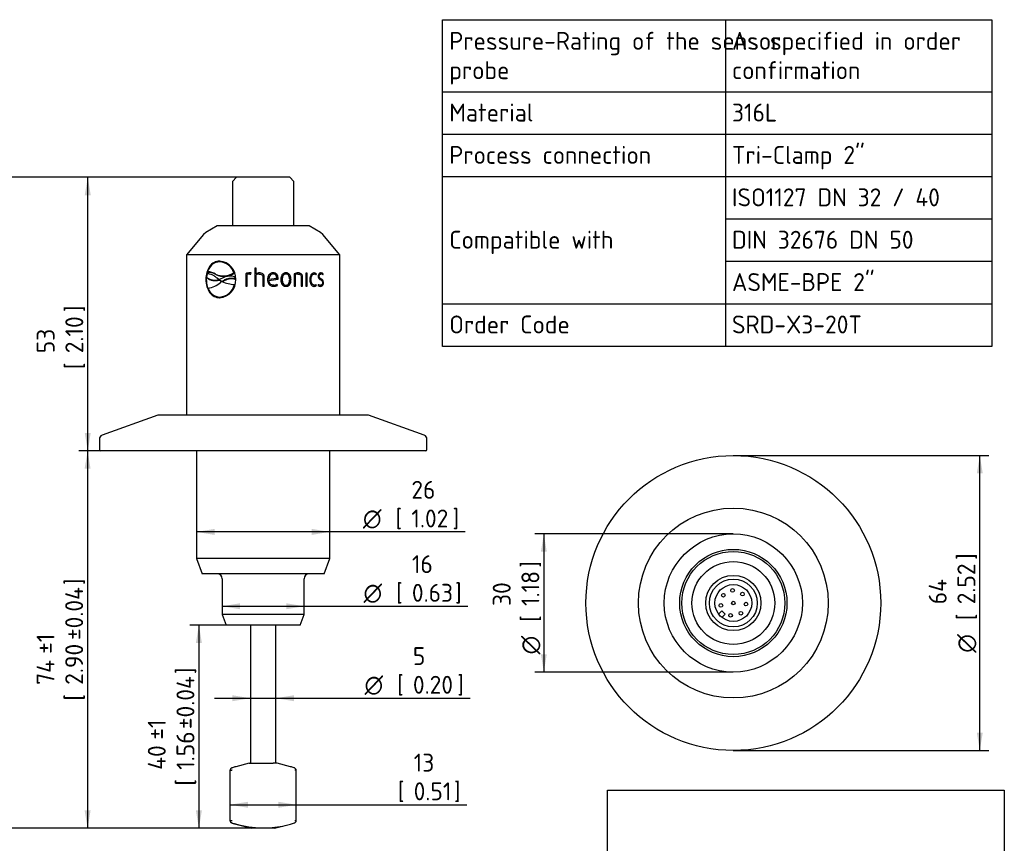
# Model space of a CAD drawing. Header units: millimetres. Extents: x 0 to 296, y -88 to 205.
# Tile 3 of 3: x 103 to 296, y 44 to 205. Entities that reach past the tile are written whole.
import ezdxf
from ezdxf.enums import TextEntityAlignment as Align

# ---------------------------------------------------------------- set-up
doc = ezdxf.new("R2010")
doc.units = ezdxf.units.MM
doc.layers.add('Default', color=7, linetype='Continuous')
doc.layers.add('SRD-X3-20T', color=7, linetype='Continuous')
doc.styles.add('SEACAD_Solid_Edge_ISO', font='seiso.ttf')
doc.styles.add('SEACAD_Solid_Edge_ISO1_Symbols', font='semeci1.ttf')
doc.dimstyles.new('Rheonics_Publish', dxfattribs={"dimtxt": 3.5, "dimasz": 3.5, "dimexe": 1.75, "dimexo": 0, "dimgap": 0.875, "dimtad": 1, "dimdec": 1, "dimdsep": 46, "dimtxsty": 'SEACAD_Solid_Edge_ISO', "dimblk1": '_SE_FILLED', "dimblk2": '_SE_FILLED', "dimsah": 1, "dimcen": 1.75, "dimazin": 0, "dimtfac": 0.5, "dimtdec": 3, "dimtmove": 0, "dimatfit": 3, "dimfxl": 1, "dimarcsym": 0})
picture_1 = doc.add_image_def('image1.jpg', size_in_pixel=(1363, 928))

# ---------------------------------------------------------------- blocks, each defined once
blk = doc.blocks.new('SE')
at = {"layer": 'Default', "color": 7, "linetype": 'Continuous'}
for p, q in [((241.21, 204.89), (241.21, 190.81)), ((185.9, 190.81), (293.27, 190.81)), ((241.21, 190.81), (241.21, 182.53)), ((185.9, 182.53), (293.27, 182.53)), ((241.21, 182.53), (241.21, 174.25)), ((185.9, 174.25), (293.27, 174.25)), ((241.21, 174.25), (241.21, 165.97)), ((241.21, 165.97), (293.27, 165.97)), ((241.21, 165.97), (241.21, 157.7)), ((241.21, 157.7), (293.27, 157.7)), ((241.21, 157.7), (241.21, 149.42)), ((185.9, 149.42), (293.27, 149.42)), ((241.21, 149.42), (241.21, 141.07))]:
    blk.add_line(p, q, dxfattribs=at)
blk.add_lwpolyline([(185.9, 141.07), (185.9, 204.89), (293.27, 204.89), (293.27, 141.07), (185.9, 141.07)], dxfattribs=at)
at = {"layer": 'Default', "color": 7, "linetype": 'Continuous', "style": 'SEACAD_Solid_Edge_ISO'}
for s, p in [('Pressure-Rating of the sensor', (187.25, 202.5)), ('As specified in order', (242.49, 202.5)), ('probe', (187.25, 196.77)), ('confirmation', (242.49, 196.77)), ('Material', (187.25, 188.5)), ('316L', (242.49, 188.5)), ('Process connection', (187.25, 180.22)), ('Tri-Clamp 2"', (242.49, 180.22)), ('ISO1127 DN 32 / 40', (242.49, 171.94)), ('Compatible with', (187.25, 163.66)), ('DIN 32676 DN 50', (242.49, 163.66)), ('ASME-BPE 2"', (242.49, 155.39)), ('Order Code', (187.25, 147.11)), ('SRD-X3-20T', (242.49, 147.11))]:
    blk.add_text(s, height=3.5, dxfattribs=at).set_placement(p, align=Align.TOP_LEFT)
blk = doc.blocks.new('SE1')
at = {"layer": 'SRD-X3-20T', "color": 7, "linetype": 'Continuous'}
for p, q in [((145.69, 174.11), (144.89, 173.31)), ((144.89, 173.31), (144.89, 164.61)), ((156.09, 174.11), (145.69, 174.11)), ((156.89, 173.31), (156.09, 174.11)), ((156.89, 164.61), (156.89, 173.31)), ((141.89, 164.61), (139.71, 163.35)), ((159.89, 164.61), (141.89, 164.61)), ((162.07, 163.35), (159.89, 164.61)), ((139.25, 162.96), (135.89, 158.96)), ((139.71, 163.35), (139.25, 162.96)), ((162.54, 162.96), (162.07, 163.35)), ((165.89, 158.96), (162.54, 162.96)), ((165.89, 158.96), (135.89, 158.96)), ((135.89, 158.96), (135.89, 127.67)), ((165.89, 127.67), (165.89, 158.96)), ((141.84, 157.52), (141.79, 157.51)), ((142.45, 157.6), (142.39, 157.59)), ((149.52, 156.35), (149.25, 156.35)), ((149.25, 156.35), (149.25, 152.85)), ((149.26, 156.35), (149.26, 152.85)), ((149.52, 155.27), (149.52, 156.35)), ((139.78, 154.16), (139.71, 154.16)), ((139.93, 155.22), (139.83, 154.59)), ((139.89, 154.5), (139.83, 154.59)), ((140.09, 155.53), (140.03, 155.61)), ((141.65, 155.13), (141.59, 155.21)), ((142.24, 154.14), (141.92, 154.39)), ((142.32, 154.14), (142.24, 154.14)), ((142.31, 154.04), (142.25, 154.12)), ((142.25, 154.12), (142.28, 154.12)), ((142.34, 154.03), (142.28, 154.12)), ((142.28, 154.12), (142.86, 153.78)), ((142.31, 154.04), (142.34, 154.03)), ((142.93, 154.39), (142.32, 154.14)), ((142.34, 154.03), (142.82, 153.75)), ((145.23, 155.49), (145.17, 155.47)), ((145.23, 155.39), (145.17, 155.47)), ((145.17, 155.47), (145.2, 155.47)), ((145.2, 155.47), (145.23, 155.49)), ((145.23, 155.39), (145.2, 155.47)), ((145.43, 154.58), (145.38, 154.66)), ((145.41, 154.27), (145.38, 154.66)), ((145.47, 154.19), (145.41, 154.27)), ((145.47, 154.19), (145.43, 154.58)), ((147.51, 155.27), (147.49, 155.27)), ((147.49, 155.27), (147.49, 152.85)), ((147.51, 155.27), (147.51, 152.85)), ((147.76, 152.85), (147.76, 155.11)), ((148.32, 155.21), (148.5, 155.19)), ((148.37, 155.45), (148.35, 155.45)), ((148.38, 155.21), (148.37, 155.21)), ((148.38, 155.21), (148.5, 155.2)), ((148.5, 155.19), (148.56, 155.43)), ((149.53, 155.27), (149.52, 155.27)), ((149.52, 152.85), (149.52, 155.04)), ((150.13, 155.2), (150.13, 155.2)), ((150.17, 155.44), (150.16, 155.44)), ((150.84, 154.59), (150.84, 152.85)), ((150.84, 154.59), (150.84, 154.59)), ((150.84, 154.59), (150.84, 152.85)), ((150.9, 155.19), (150.9, 155.19)), ((151.11, 152.85), (151.11, 154.6)), ((151.11, 154.6), (151.11, 154.6)), ((151.11, 152.85), (151.11, 154.6)), ((152.01, 154.19), (153.54, 154.41)), ((152.01, 154.19), (152.01, 154.19)), ((152.02, 153.98), (153.78, 154.24)), ((152.02, 153.98), (152.03, 153.98)), ((152.03, 153.98), (153.8, 154.24)), ((152.82, 155.22), (152.83, 155.22)), ((153.78, 154.24), (153.78, 154.39)), ((153.78, 154.39), (153.8, 154.39)), ((153.78, 154.24), (153.8, 154.24)), ((153.8, 154.24), (153.8, 154.39)), ((154.58, 154.13), (154.61, 154.13)), ((155.32, 155.21), (155.35, 155.21)), ((156.3, 154.13), (156.34, 154.13)), ((156.93, 155.27), (156.93, 152.85)), ((157.15, 152.85), (157.15, 155.11)), ((157.15, 155.11), (157.19, 155.11)), ((157.19, 152.85), (157.19, 155.11)), ((157.7, 155.21), (157.74, 155.21)), ((158.35, 154.59), (158.35, 152.85)), ((158.54, 152.85), (158.54, 154.6)), ((158.54, 154.6), (158.59, 154.6)), ((158.59, 152.85), (158.59, 154.6)), ((159.24, 155.4), (159.24, 152.85)), ((159.47, 155.4), (159.24, 155.4)), ((159.42, 152.85), (159.42, 155.4)), ((159.47, 152.85), (159.47, 155.4)), ((160.18, 154.13), (160.24, 154.13)), ((160.79, 155.21), (160.86, 155.21)), ((161.16, 155.1), (161.22, 155.27)), ((161.21, 155.06), (161.29, 155.27)), ((161.22, 155.27), (161.29, 155.27)), ((161.77, 154.79), (161.85, 154.79)), ((162.13, 155.22), (162.21, 155.22)), ((162.5, 155.11), (162.55, 155.27)), ((162.55, 155.27), (162.63, 155.27)), ((162.56, 155.06), (162.63, 155.27)), ((142.84, 153.76), (142.59, 153.57)), ((142.87, 153.76), (142.86, 153.78)), ((145.34, 153.08), (145.28, 153.16)), ((147.49, 152.85), (147.76, 152.85)), ((149.25, 152.85), (149.52, 152.85)), ((150.84, 152.85), (151.11, 152.85)), ((152.93, 153.04), (152.95, 153.04)), ((152.93, 152.81), (152.94, 152.81)), ((153.7, 152.98), (153.61, 153.2)), ((153.72, 152.98), (153.63, 153.2)), ((153.7, 152.98), (153.72, 152.98)), ((155.32, 153.04), (155.35, 153.04)), ((156.93, 152.85), (157.19, 152.85)), ((158.35, 152.85), (158.59, 152.85)), ((159.24, 152.85), (159.47, 152.85)), ((160.79, 153.05), (160.86, 153.05)), ((161.22, 152.98), (161.16, 153.15)), ((161.29, 152.98), (161.21, 153.19)), ((161.22, 152.98), (161.29, 152.98)), ((161.68, 153.2), (161.6, 152.98)), ((162.02, 153.04), (162.1, 153.04)), ((162.6, 153.5), (162.68, 153.5)), ((140.46, 151.81), (140.51, 151.73)), ((142.45, 150.64), (142.39, 150.72)), ((130.3, 127.67), (119.42, 123.71)), ((171.49, 127.67), (130.3, 127.67)), ((182.37, 123.71), (171.49, 127.67)), ((118.89, 122.96), (118.89, 120.87)), ((182.89, 120.87), (182.89, 122.96)), ((182.69, 120.67), (119.09, 120.67)), ((137.89, 120.67), (137.89, 99.66)), ((163.89, 99.66), (163.89, 120.67)), ((163.89, 99.66), (137.89, 99.66)), ((137.89, 99.66), (138.98, 96.66)), ((162.8, 96.66), (163.89, 99.66)), ((162.8, 96.66), (138.98, 96.66)), ((142.89, 95.66), (142.89, 88.72)), ((158.89, 88.72), (158.89, 95.66)), ((158.89, 88.72), (142.89, 88.72)), ((142.89, 88.72), (143.64, 86.66)), ((158.14, 86.66), (158.89, 88.72)), ((158.14, 86.66), (143.64, 86.66)), ((148.39, 86.66), (148.39, 59.66)), ((153.39, 59.66), (153.39, 86.66)), ((148.14, 59.66), (145.57, 58.97)), ((148.14, 59.66), (149.25, 59.66)), ((149.25, 59.66), (149.99, 59.66)), ((149.99, 59.66), (152.22, 59.66)), ((152.22, 59.66), (152.88, 59.66)), ((153.64, 59.66), (152.88, 59.66)), ((156.21, 58.97), (153.64, 59.66)), ((144.41, 58.27), (144.41, 48.48)), ((145.57, 58.97), (145.47, 58.94)), ((156.99, 58.75), (156.22, 58.97)), ((157.37, 48.48), (157.37, 58.27)), ((144.82, 47.99), (145.58, 47.78)), ((145.57, 47.78), (148.64, 46.96)), ((153.14, 46.96), (148.64, 46.96)), ((153.14, 46.96), (156.21, 47.78)), ((156.21, 47.78), (156.99, 48))]:
    blk.add_line(p, q, dxfattribs=at)
for centre, radius, start, end in [((142.1, 154.29), 3.46, 357.821, 85.0922), ((142.2, 154.45), 3.15, 18.9466, 86.4689), ((142.25, 154.46), 3.15, 18.9781, 86.4733), ((141.48, 156.65), 2.64, 231.3116, 286.9426), ((141.53, 156.56), 2.64, 231.3763, 286.9795), ((140.21, 153.08), 2.54, 56.9871, 93.9236), ((139.67, 151.01), 4.61, 65.4033, 85.5074), ((140.27, 153), 2.53, 56.992, 94.0253), ((143.17, 158.3), 3.47, 243.0307, 305.3356), ((143.22, 158.26), 3.51, 243.3608, 304.9654), ((142.1, 154.02), 3.46, 274.9015, 2.1776), ((144.45, 151.79), 3.02, 72.1716, 120.3768), ((148.33, 153.32), 2.12, 89.5399, 113.4111), ((148.35, 153.35), 2.1, 89.5414, 113.5596), ((148.3, 153.71), 1.5, 89.2369, 110.9726), ((148.42, 154.83), 0.624, 76.7858, 96.9653), ((150.19, 154.01), 1.43, 91.1199, 117.819), ((150.14, 153.97), 1.23, 90.6683, 119.9947), ((150.2, 154.02), 1.42, 91.137, 117.9878), ((157.75, 153.46), 1.98, 90.1005, 114.2473), ((157.68, 153.77), 1.44, 89.4108, 111.8628), ((157.73, 153.75), 1.46, 89.4111, 111.7239), ((160.77, 154.79), 0.66, 47.3067, 89.4824), ((160.84, 154.78), 0.666, 47.5302, 89.5208), ((160.85, 154.67), 0.538, 46.7017, 88.8564), ((162.12, 154.83), 0.612, 45.6103, 89.8169), ((161.83, 153.55), 0.773, 356.3618, 67.0235), ((162.2, 154.83), 0.618, 45.8381, 89.8575), ((162.19, 154.71), 0.511, 43.9546, 87.871), ((138.98, 157.98), 5.69, 281.7836, 309.2926), ((142.48, 153.18), 2.46, 198.3938, 268.0377), ((142.17, 153.91), 3.2, 273.9564, 346.3834), ((142.23, 153.83), 3.2, 273.9413, 346.3396), ((145.53, 159.24), 6.08, 244.1642, 267.6191), ((152.96, 154.47), 1.66, 268.8101, 296.5222), ((152.97, 154.49), 1.68, 268.8118, 296.357), ((152.96, 154.5), 1.46, 269.4252, 297.1061), ((160.77, 153.45), 0.649, 270.1452, 313.0656), ((160.83, 153.48), 0.672, 270.466, 312.2765), ((160.85, 153.58), 0.537, 271.0959, 313.352), ((162.12, 153.66), 0.852, 232.6151, 268.5869), ((162.07, 153.78), 0.741, 236.9267, 266.3057), ((162.15, 153.78), 0.749, 231.6145, 266.3472), ((142.53, 153.1), 2.46, 214.136, 268.0732), ((119.69, 122.96), 0.8, 110, 180), ((182.09, 122.96), 0.8, 0, 70), ((119.09, 120.87), 0.2, 180, 270), ((182.69, 120.87), 0.2, 270, 0), ((141.89, 95.66), 1, 0, 90), ((159.89, 95.66), 1, 90, 180), ((151.89, 36.27), 23.58, 105.5465, 107.4003), ((149.9, 36.27), 23.58, 72.5997, 74.4535), ((157.01, 54.19), 4.1, 84.9632, 89.3157), ((157.01, 52.64), 4.17, 270.7111, 274.9872), ((150.59, 64.96), 17.92, 251.2806, 253.7283), ((151.04, 67.71), 20.67, 252.5925, 267.2056), ((151.2, 64.96), 17.92, 273.0754, 286.2717)]:
    blk.add_arc(centre, radius, start, end, dxfattribs=at)
for points, knots in [([(142.39, 157.74), (142, 157.73), (141.63, 157.64), (140.97, 157.29), (140.67, 157.02), (140.2, 156.36), (140.01, 155.96), (139.77, 155.09), (139.72, 154.63), (139.71, 154.16)], [0, 0, 0, 0, 0.25, 0.25, 0.5, 0.5, 0.75, 0.75, 1, 1, 1, 1]), ([(142.45, 157.74), (142.06, 157.73), (141.69, 157.64), (141.03, 157.28), (140.74, 157.01), (140.27, 156.35), (140.09, 155.95), (139.84, 155.09), (139.79, 154.62), (139.78, 154.16)], [0, 0, 0, 0, 0.25, 0.25, 0.5, 0.5, 0.75, 0.75, 1, 1, 1, 1]), ([(142.39, 157.59), (142.32, 157.59), (142.26, 157.59), (142.13, 157.58), (142.06, 157.57), (141.87, 157.53), (141.74, 157.5), (141.5, 157.41), (141.38, 157.35), (141.15, 157.22), (141.05, 157.14), (140.74, 156.88), (140.56, 156.67), (140.33, 156.3), (140.26, 156.17), (140.17, 155.97), (140.14, 155.9), (140.08, 155.76), (140.06, 155.69), (140.03, 155.61)], [0, 0, 0, 0, 0.0625, 0.0625, 0.125, 0.125, 0.25, 0.25, 0.375, 0.375, 0.5, 0.5, 0.75, 0.75, 0.875, 0.875, 0.9375, 0.9375, 1, 1, 1, 1]), ([(142.45, 157.6), (142.38, 157.6), (142.31, 157.6), (142.18, 157.59), (142.12, 157.58), (141.98, 157.56), (141.91, 157.54), (141.84, 157.52)], [0, 0, 0, 0, 0.0625, 0.0625, 0.125, 0.125, 0.194532, 0.194532, 0.194532, 0.194532]), ([(139.71, 154.16), (139.72, 153.68), (139.77, 153.21), (140.02, 152.35), (140.2, 151.95), (140.68, 151.29), (140.97, 151.02), (141.63, 150.67), (142, 150.59), (142.39, 150.57)], [0, 0, 0, 0, 0.25, 0.25, 0.5, 0.5, 0.75, 0.75, 1, 1, 1, 1]), ([(139.78, 154.16), (139.79, 153.68), (139.85, 153.21), (140.09, 152.35), (140.27, 151.96), (140.74, 151.3), (141.03, 151.03), (141.69, 150.67), (142.06, 150.59), (142.45, 150.57)], [0, 0, 0, 0, 0.25, 0.25, 0.5, 0.5, 0.75, 0.75, 1, 1, 1, 1]), ([(141.92, 154.39), (141.76, 154.52), (141.6, 154.65), (141.27, 154.87), (141.1, 154.96), (140.76, 155.12), (140.59, 155.18), (140.34, 155.23), (140.26, 155.24), (140.09, 155.24), (140.01, 155.23), (139.93, 155.22)], [0, 0, 0, 0, 0.25, 0.25, 0.5, 0.5, 0.75, 0.75, 0.875, 0.875, 1, 1, 1, 1]), ([(142.86, 153.78), (142.95, 153.84), (143.04, 153.9), (143.23, 154.02), (143.33, 154.07), (143.64, 154.22), (143.84, 154.29), (144.17, 154.38), (144.28, 154.4), (144.5, 154.42), (144.62, 154.43), (144.85, 154.42), (144.96, 154.4), (145.13, 154.37), (145.19, 154.35), (145.3, 154.32), (145.36, 154.29), (145.41, 154.27)], [0, 0, 0, 0, 0.125, 0.125, 0.25, 0.25, 0.5, 0.5, 0.625, 0.625, 0.75, 0.75, 0.875, 0.875, 0.9375, 0.9375, 1, 1, 1, 1]), ([(142.97, 153.73), (143.04, 153.78), (143.12, 153.83), (143.29, 153.93), (143.39, 153.99), (143.69, 154.13), (143.9, 154.21), (144.22, 154.29), (144.33, 154.31), (144.56, 154.34), (144.68, 154.34), (144.9, 154.33), (145.02, 154.32), (145.19, 154.28), (145.24, 154.27), (145.36, 154.23), (145.41, 154.21), (145.47, 154.19)], [0.0239937, 0.0239937, 0.0239937, 0.0239937, 0.125, 0.125, 0.25, 0.25, 0.5, 0.5, 0.625, 0.625, 0.75, 0.75, 0.875, 0.875, 0.9375, 0.9375, 1, 1, 1, 1]), ([(150.13, 155.2), (150.22, 155.2), (150.31, 155.2), (150.48, 155.15), (150.56, 155.12), (150.7, 155.01), (150.76, 154.93), (150.82, 154.77), (150.83, 154.68), (150.84, 154.59)], [0, 0, 0, 0, 0.25, 0.25, 0.5, 0.5, 0.75, 0.75, 1, 1, 1, 1]), ([(150.13, 155.2), (150.22, 155.2), (150.31, 155.2), (150.48, 155.15), (150.56, 155.12), (150.7, 155.01), (150.76, 154.93), (150.82, 154.77), (150.83, 154.68), (150.84, 154.59)], [0, 0, 0, 0, 0.25, 0.25, 0.5, 0.5, 0.75, 0.75, 1, 1, 1, 1]), ([(151.11, 154.6), (151.11, 154.66), (151.11, 154.72), (151.09, 154.84), (151.07, 154.9), (151.03, 155.01), (151, 155.06), (150.93, 155.16), (150.89, 155.2), (150.75, 155.32), (150.63, 155.37), (150.4, 155.43), (150.28, 155.44), (150.16, 155.44)], [0, 0, 0, 0, 0.125, 0.125, 0.25, 0.25, 0.375, 0.375, 0.5, 0.5, 0.75, 0.75, 1, 1, 1, 1]), ([(151.11, 154.6), (151.11, 154.66), (151.11, 154.72), (151.09, 154.84), (151.07, 154.9), (151.01, 155.06), (150.93, 155.16), (150.84, 155.24), (150.83, 155.25), (150.83, 155.25)], [0, 0, 0, 0, 0.125, 0.125, 0.25, 0.25, 0.5, 0.5, 0.5124363, 0.5124363, 0.5124363, 0.5124363]), ([(152.83, 155.45), (152.75, 155.44), (152.67, 155.44), (152.52, 155.4), (152.44, 155.38), (152.23, 155.27), (152.11, 155.16), (151.92, 154.9), (151.86, 154.75), (151.8, 154.52), (151.78, 154.45), (151.76, 154.29), (151.76, 154.21), (151.76, 154.13)], [0, 0, 0, 0, 0.125, 0.125, 0.25, 0.25, 0.5, 0.5, 0.75, 0.75, 0.875, 0.875, 1, 1, 1, 1]), ([(151.76, 154.13), (151.76, 154.04), (151.76, 153.96), (151.78, 153.79), (151.8, 153.71), (151.86, 153.47), (151.94, 153.31), (152.15, 153.05), (152.29, 152.95), (152.53, 152.86), (152.61, 152.84), (152.77, 152.81), (152.86, 152.81), (152.94, 152.81)], [0, 0, 0, 0, 0.125, 0.125, 0.25, 0.25, 0.5, 0.5, 0.75, 0.75, 0.875, 0.875, 1, 1, 1, 1]), ([(152.83, 155.22), (152.71, 155.22), (152.59, 155.19), (152.37, 155.08), (152.28, 154.99), (152.14, 154.79), (152.09, 154.67), (152.03, 154.43), (152.02, 154.31), (152.01, 154.19)], [0, 0, 0, 0, 0.25, 0.25, 0.5, 0.5, 0.75, 0.75, 1, 1, 1, 1]), ([(152.82, 155.22), (152.7, 155.22), (152.57, 155.19), (152.36, 155.08), (152.26, 154.99), (152.13, 154.79), (152.08, 154.67), (152.02, 154.43), (152.01, 154.31), (152.01, 154.19)], [0, 0, 0, 0, 0.25, 0.25, 0.5, 0.5, 0.75, 0.75, 1, 1, 1, 1]), ([(152.93, 153.04), (152.81, 153.04), (152.69, 153.06), (152.46, 153.14), (152.35, 153.21), (152.19, 153.39), (152.13, 153.5), (152.07, 153.67), (152.05, 153.73), (152.03, 153.85), (152.03, 153.91), (152.02, 153.98)], [0, 0, 0, 0, 0.25, 0.25, 0.5, 0.5, 0.75, 0.75, 0.875, 0.875, 1, 1, 1, 1]), ([(152.95, 153.04), (152.83, 153.04), (152.7, 153.06), (152.47, 153.14), (152.36, 153.21), (152.2, 153.39), (152.13, 153.5), (152.08, 153.67), (152.06, 153.73), (152.04, 153.85), (152.03, 153.91), (152.03, 153.98)], [0, 0, 0, 0, 0.25, 0.25, 0.5, 0.5, 0.75, 0.75, 0.875, 0.875, 1, 1, 1, 1]), ([(153.78, 154.39), (153.78, 154.46), (153.78, 154.53), (153.76, 154.66), (153.75, 154.73), (153.69, 154.92), (153.63, 155.04), (153.45, 155.25), (153.34, 155.33), (153.15, 155.4), (153.09, 155.42), (152.95, 155.44), (152.89, 155.44), (152.82, 155.45)], [0, 0, 0, 0, 0.125, 0.125, 0.25, 0.25, 0.5, 0.5, 0.75, 0.75, 0.875, 0.875, 1, 1, 1, 1]), ([(153.8, 154.39), (153.8, 154.46), (153.8, 154.53), (153.78, 154.66), (153.77, 154.73), (153.71, 154.92), (153.64, 155.05), (153.47, 155.25), (153.35, 155.33), (153.16, 155.4), (153.1, 155.42), (152.97, 155.44), (152.9, 155.44), (152.83, 155.45)], [0, 0, 0, 0, 0.125, 0.125, 0.25, 0.25, 0.5, 0.5, 0.75, 0.75, 0.875, 0.875, 1, 1, 1, 1]), ([(153.54, 154.41), (153.53, 154.51), (153.52, 154.62), (153.47, 154.81), (153.43, 154.91), (153.31, 155.07), (153.22, 155.13), (153.04, 155.21), (152.93, 155.22), (152.83, 155.22)], [0, 0, 0, 0, 0.25, 0.25, 0.5, 0.5, 0.75, 0.75, 1, 1, 1, 1]), ([(155.35, 155.45), (155.27, 155.44), (155.19, 155.44), (155.05, 155.4), (154.97, 155.38), (154.77, 155.27), (154.65, 155.16), (154.48, 154.9), (154.42, 154.75), (154.37, 154.52), (154.36, 154.44), (154.34, 154.29), (154.34, 154.21), (154.34, 154.13)], [0, 0, 0, 0, 0.125, 0.125, 0.25, 0.25, 0.5, 0.5, 0.75, 0.75, 0.875, 0.875, 1, 1, 1, 1]), ([(154.34, 154.13), (154.34, 154.05), (154.34, 153.97), (154.36, 153.81), (154.37, 153.73), (154.42, 153.5), (154.48, 153.35), (154.65, 153.09), (154.77, 152.98), (154.97, 152.87), (155.05, 152.85), (155.19, 152.81), (155.27, 152.81), (155.35, 152.81)], [0, 0, 0, 0, 0.125, 0.125, 0.25, 0.25, 0.5, 0.5, 0.75, 0.75, 0.875, 0.875, 1, 1, 1, 1]), ([(155.32, 155.21), (155.26, 155.21), (155.2, 155.21), (155.08, 155.18), (155.03, 155.15), (154.87, 155.06), (154.79, 154.96), (154.67, 154.74), (154.64, 154.62), (154.59, 154.38), (154.58, 154.25), (154.58, 154.13)], [0, 0, 0, 0, 0.125, 0.125, 0.25, 0.25, 0.5, 0.5, 0.75, 0.75, 1, 1, 1, 1]), ([(154.58, 154.13), (154.58, 154), (154.59, 153.88), (154.64, 153.64), (154.67, 153.52), (154.79, 153.3), (154.87, 153.2), (155.02, 153.1), (155.08, 153.08), (155.2, 153.05), (155.26, 153.04), (155.32, 153.04)], [0, 0, 0, 0, 0.25, 0.25, 0.5, 0.5, 0.75, 0.75, 0.875, 0.875, 1, 1, 1, 1]), ([(155.35, 155.21), (155.29, 155.21), (155.23, 155.21), (155.11, 155.18), (155.05, 155.15), (154.9, 155.06), (154.82, 154.96), (154.7, 154.74), (154.66, 154.62), (154.62, 154.38), (154.61, 154.25), (154.61, 154.13)], [0, 0, 0, 0, 0.125, 0.125, 0.25, 0.25, 0.5, 0.5, 0.75, 0.75, 1, 1, 1, 1]), ([(154.61, 154.13), (154.61, 154), (154.62, 153.88), (154.66, 153.63), (154.7, 153.51), (154.82, 153.3), (154.9, 153.2), (155.05, 153.1), (155.11, 153.08), (155.23, 153.05), (155.29, 153.04), (155.35, 153.04)], [0, 0, 0, 0, 0.25, 0.25, 0.5, 0.5, 0.75, 0.75, 0.875, 0.875, 1, 1, 1, 1]), ([(156.3, 154.13), (156.3, 154.21), (156.3, 154.29), (156.28, 154.44), (156.27, 154.52), (156.23, 154.67), (156.21, 154.75), (156.16, 154.89), (156.12, 154.96), (156.04, 155.09), (155.99, 155.15), (155.88, 155.26), (155.82, 155.31), (155.69, 155.38), (155.62, 155.4), (155.47, 155.44), (155.39, 155.44), (155.32, 155.45)], [0, 0, 0, 0, 0.125, 0.125, 0.25, 0.25, 0.375, 0.375, 0.5, 0.5, 0.625, 0.625, 0.75, 0.75, 0.875, 0.875, 1, 1, 1, 1]), ([(155.32, 152.81), (155.39, 152.81), (155.47, 152.81), (155.62, 152.85), (155.69, 152.87), (155.89, 152.98), (156, 153.09), (156.16, 153.36), (156.22, 153.51), (156.27, 153.73), (156.28, 153.81), (156.3, 153.97), (156.3, 154.05), (156.3, 154.13)], [0, 0, 0, 0, 0.125, 0.125, 0.25, 0.25, 0.5, 0.5, 0.75, 0.75, 0.875, 0.875, 1, 1, 1, 1]), ([(156.34, 154.13), (156.33, 154.21), (156.33, 154.29), (156.32, 154.44), (156.3, 154.52), (156.27, 154.67), (156.25, 154.75), (156.19, 154.89), (156.16, 154.96), (156.07, 155.09), (156.02, 155.16), (155.91, 155.26), (155.85, 155.31), (155.72, 155.38), (155.65, 155.4), (155.5, 155.44), (155.42, 155.44), (155.35, 155.45)], [0, 0, 0, 0, 0.125, 0.125, 0.25, 0.25, 0.375, 0.375, 0.5, 0.5, 0.625, 0.625, 0.75, 0.75, 0.875, 0.875, 1, 1, 1, 1]), ([(156.08, 154.13), (156.07, 154.25), (156.07, 154.38), (156.02, 154.62), (155.99, 154.74), (155.87, 154.96), (155.79, 155.06), (155.64, 155.15), (155.58, 155.18), (155.47, 155.21), (155.41, 155.21), (155.35, 155.21)], [0, 0, 0, 0, 0.25, 0.25, 0.5, 0.5, 0.75, 0.75, 0.875, 0.875, 1, 1, 1, 1]), ([(155.35, 153.04), (155.41, 153.04), (155.47, 153.05), (155.58, 153.08), (155.64, 153.1), (155.79, 153.2), (155.87, 153.3), (155.99, 153.51), (156.02, 153.63), (156.07, 153.88), (156.07, 154), (156.08, 154.13)], [0, 0, 0, 0, 0.125, 0.125, 0.25, 0.25, 0.5, 0.5, 0.75, 0.75, 1, 1, 1, 1]), ([(155.35, 152.81), (155.42, 152.81), (155.5, 152.81), (155.65, 152.85), (155.72, 152.87), (155.92, 152.98), (156.03, 153.09), (156.2, 153.35), (156.25, 153.5), (156.3, 153.73), (156.32, 153.81), (156.33, 153.97), (156.33, 154.05), (156.34, 154.13)], [0, 0, 0, 0, 0.125, 0.125, 0.25, 0.25, 0.5, 0.5, 0.75, 0.75, 0.875, 0.875, 1, 1, 1, 1]), ([(158.54, 154.6), (158.54, 154.67), (158.54, 154.73), (158.52, 154.85), (158.51, 154.9), (158.47, 155.02), (158.44, 155.07), (158.38, 155.17), (158.34, 155.21), (158.22, 155.32), (158.12, 155.37), (157.91, 155.43), (157.81, 155.44), (157.7, 155.45)], [0, 0, 0, 0, 0.125, 0.125, 0.25, 0.25, 0.375, 0.375, 0.5, 0.5, 0.75, 0.75, 1, 1, 1, 1]), ([(158.59, 154.6), (158.59, 154.67), (158.59, 154.73), (158.57, 154.85), (158.56, 154.91), (158.52, 155.02), (158.49, 155.07), (158.43, 155.17), (158.39, 155.21), (158.27, 155.32), (158.17, 155.37), (157.96, 155.43), (157.85, 155.44), (157.74, 155.45)], [0, 0, 0, 0, 0.125, 0.125, 0.25, 0.25, 0.375, 0.375, 0.5, 0.5, 0.75, 0.75, 1, 1, 1, 1]), ([(157.74, 155.21), (157.82, 155.21), (157.9, 155.2), (158.05, 155.16), (158.12, 155.12), (158.24, 155.01), (158.29, 154.93), (158.34, 154.77), (158.35, 154.68), (158.35, 154.59)], [0, 0, 0, 0, 0.25, 0.25, 0.5, 0.5, 0.75, 0.75, 1, 1, 1, 1]), ([(160.84, 155.45), (160.72, 155.44), (160.6, 155.4), (160.38, 155.27), (160.29, 155.16), (160.14, 154.9), (160.09, 154.75), (160.04, 154.52), (160.03, 154.45), (160.02, 154.29), (160.02, 154.21), (160.01, 154.13)], [0, 0, 0, 0, 0.25, 0.25, 0.5, 0.5, 0.75, 0.75, 0.875, 0.875, 1, 1, 1, 1]), ([(160.01, 154.13), (160.02, 154.05), (160.02, 153.97), (160.03, 153.81), (160.04, 153.73), (160.09, 153.5), (160.14, 153.35), (160.25, 153.16), (160.29, 153.1), (160.38, 152.99), (160.44, 152.95), (160.55, 152.88), (160.6, 152.85), (160.72, 152.81), (160.78, 152.81), (160.84, 152.81)], [0, 0, 0, 0, 0.125, 0.125, 0.25, 0.25, 0.5, 0.5, 0.625, 0.625, 0.75, 0.75, 0.875, 0.875, 1, 1, 1, 1]), ([(160.18, 154.13), (160.18, 154.25), (160.18, 154.38), (160.22, 154.63), (160.26, 154.75), (160.36, 154.96), (160.43, 155.05), (160.56, 155.15), (160.6, 155.17), (160.69, 155.2), (160.74, 155.21), (160.79, 155.21)], [0, 0, 0, 0, 0.25, 0.25, 0.5, 0.5, 0.75, 0.75, 0.875, 0.875, 1, 1, 1, 1]), ([(160.79, 153.05), (160.69, 153.05), (160.6, 153.08), (160.43, 153.2), (160.36, 153.3), (160.26, 153.51), (160.22, 153.63), (160.18, 153.87), (160.18, 154), (160.18, 154.13)], [0, 0, 0, 0, 0.25, 0.25, 0.5, 0.5, 0.75, 0.75, 1, 1, 1, 1]), ([(160.24, 154.13), (160.24, 154.25), (160.25, 154.38), (160.29, 154.63), (160.32, 154.75), (160.4, 154.91), (160.43, 154.96), (160.5, 155.05), (160.54, 155.08), (160.62, 155.15), (160.67, 155.17), (160.76, 155.2), (160.81, 155.21), (160.86, 155.21)], [0, 0, 0, 0, 0.25, 0.25, 0.5, 0.5, 0.625, 0.625, 0.75, 0.75, 0.875, 0.875, 1, 1, 1, 1]), ([(160.86, 153.05), (160.76, 153.05), (160.67, 153.08), (160.5, 153.2), (160.43, 153.3), (160.32, 153.51), (160.29, 153.63), (160.25, 153.88), (160.24, 154), (160.24, 154.13)], [0, 0, 0, 0, 0.25, 0.25, 0.5, 0.5, 0.75, 0.75, 1, 1, 1, 1]), ([(162.2, 155.45), (162.13, 155.44), (162.07, 155.43), (161.94, 155.39), (161.88, 155.35), (161.77, 155.23), (161.73, 155.16), (161.68, 155.03), (161.67, 154.98), (161.65, 154.89), (161.65, 154.84), (161.65, 154.79)], [0, 0, 0, 0, 0.25, 0.25, 0.5, 0.5, 0.75, 0.75, 0.875, 0.875, 1, 1, 1, 1]), ([(161.65, 154.79), (161.65, 154.78), (161.65, 154.77), (161.65, 154.76), (161.65, 154.76), (161.65, 154.75), (161.65, 154.74), (161.65, 154.73), (161.65, 154.73), (161.65, 154.73), (161.65, 154.72), (161.65, 154.71), (161.65, 154.7), (161.65, 154.7), (161.65, 154.69), (161.65, 154.69), (161.66, 154.68), (161.66, 154.68), (161.66, 154.68), (161.66, 154.67), (161.66, 154.66), (161.66, 154.65), (161.66, 154.65), (161.66, 154.64), (161.66, 154.64), (161.66, 154.64), (161.66, 154.63), (161.66, 154.63), (161.66, 154.62), (161.66, 154.61), (161.67, 154.6), (161.67, 154.6), (161.67, 154.6), (161.67, 154.59), (161.67, 154.59), (161.67, 154.58), (161.67, 154.58), (161.67, 154.57), (161.67, 154.56), (161.68, 154.56), (161.68, 154.55), (161.68, 154.55), (161.68, 154.54), (161.68, 154.54), (161.68, 154.53), (161.69, 154.52), (161.69, 154.52), (161.69, 154.51), (161.69, 154.51), (161.69, 154.51), (161.69, 154.5), (161.69, 154.5), (161.7, 154.49), (161.7, 154.48), (161.7, 154.48), (161.7, 154.47), (161.7, 154.47), (161.71, 154.46), (161.71, 154.46), (161.71, 154.46), (161.71, 154.45), (161.71, 154.45), (161.72, 154.44), (161.72, 154.43), (161.72, 154.43), (161.72, 154.43), (161.72, 154.42), (161.73, 154.41), (161.74, 154.4), (161.75, 154.38), (161.78, 154.33), (161.81, 154.29), (161.85, 154.25), (161.94, 154.16), (162.03, 154.11), (162.13, 154.05)], [0, 0, 0, 0, 0.022573, 0.022573, 0.022573, 0.045148, 0.045148, 0.045148, 0.056435, 0.056435, 0.056435, 0.079014, 0.079014, 0.079014, 0.090301, 0.090301, 0.090301, 0.101588, 0.101588, 0.101588, 0.124169, 0.124169, 0.124169, 0.135456, 0.135456, 0.135456, 0.146743, 0.146743, 0.146743, 0.169324, 0.169324, 0.169324, 0.180611, 0.180611, 0.180611, 0.191898, 0.191898, 0.191898, 0.214481, 0.214481, 0.214481, 0.225768, 0.225768, 0.225768, 0.248351, 0.248351, 0.248351, 0.259639, 0.259639, 0.259639, 0.270926, 0.270926, 0.270926, 0.29351, 0.29351, 0.29351, 0.304797, 0.304797, 0.304797, 0.316084, 0.316084, 0.316084, 0.338667, 0.338667, 0.338667, 0.349955, 0.349955, 0.349955, 0.395194, 0.395194, 0.395194, 0.579386, 0.579386, 0.579386, 1, 1, 1, 1]), ([(161.77, 154.79), (161.77, 154.85), (161.79, 154.92), (161.83, 155.03), (161.86, 155.08), (161.93, 155.15), (161.97, 155.18), (162.05, 155.21), (162.09, 155.22), (162.13, 155.22)], [0, 0, 0, 0, 0.25, 0.25, 0.5, 0.5, 0.75, 0.75, 1, 1, 1, 1]), ([(162.13, 154.26), (162.05, 154.31), (161.97, 154.36), (161.86, 154.48), (161.82, 154.53), (161.78, 154.65), (161.77, 154.72), (161.77, 154.79)], [0, 0, 0, 0, 0.5, 0.5, 0.75, 0.75, 1, 1, 1, 1]), ([(161.85, 154.79), (161.85, 154.85), (161.86, 154.92), (161.9, 155.03), (161.93, 155.08), (162, 155.15), (162.04, 155.18), (162.13, 155.21), (162.17, 155.22), (162.21, 155.22)], [0, 0, 0, 0, 0.25, 0.25, 0.5, 0.5, 0.75, 0.75, 1, 1, 1, 1]), ([(162.21, 154.26), (162.13, 154.31), (162.04, 154.36), (161.93, 154.48), (161.9, 154.53), (161.85, 154.65), (161.85, 154.72), (161.85, 154.79)], [0, 0, 0, 0, 0.5, 0.5, 0.75, 0.75, 1, 1, 1, 1]), ([(162.13, 154.05), (162.22, 154), (162.31, 153.95), (162.42, 153.83), (162.45, 153.78), (162.49, 153.65), (162.5, 153.58), (162.5, 153.51)], [0, 0, 0, 0, 0.5, 0.5, 0.75, 0.75, 1, 1, 1, 1]), ([(162.68, 153.5), (162.68, 153.6), (162.67, 153.7), (162.62, 153.87), (162.58, 153.95), (162.49, 154.07), (162.44, 154.12), (162.33, 154.2), (162.27, 154.23), (162.21, 154.26)], [0, 0, 0, 0, 0.25, 0.25, 0.5, 0.5, 0.75, 0.75, 1, 1, 1, 1]), ([(162.03, 152.81), (162.1, 152.81), (162.17, 152.82), (162.3, 152.86), (162.37, 152.9), (162.48, 153.02), (162.53, 153.1), (162.57, 153.24), (162.59, 153.29), (162.6, 153.4), (162.6, 153.45), (162.6, 153.5)], [0, 0, 0, 0, 0.25, 0.25, 0.5, 0.5, 0.75, 0.75, 0.875, 0.875, 1, 1, 1, 1]), ([(162.5, 153.51), (162.5, 153.44), (162.49, 153.36), (162.45, 153.24), (162.41, 153.18), (162.33, 153.1), (162.29, 153.08), (162.19, 153.04), (162.15, 153.04), (162.1, 153.04)], [0, 0, 0, 0, 0.25, 0.25, 0.5, 0.5, 0.75, 0.75, 1, 1, 1, 1]), ([(162.1, 152.81), (162.17, 152.81), (162.24, 152.82), (162.38, 152.86), (162.44, 152.9), (162.56, 153.02), (162.6, 153.1), (162.65, 153.24), (162.66, 153.29), (162.68, 153.4), (162.68, 153.45), (162.68, 153.5)], [0, 0, 0, 0, 0.25, 0.25, 0.5, 0.5, 0.75, 0.75, 0.875, 0.875, 1, 1, 1, 1]), ([(144.8, 58.75), (144.78, 58.74), (144.74, 58.73), (144.64, 58.68), (144.53, 58.6), (144.46, 58.48), (144.42, 58.37), (144.42, 58.31), (144.41, 58.27)], [0, 0, 0, 0, 0.097211, 0.205311, 0.450972, 0.721914, 0.860962, 1, 1, 1, 1]), ([(144.82, 58.29), (144.79, 58.29), (144.74, 58.28), (144.68, 58.28), (144.62, 58.28), (144.56, 58.28), (144.52, 58.28), (144.48, 58.28), (144.45, 58.27), (144.43, 58.27), (144.42, 58.27), (144.41, 58.27), (144.41, 58.27)], [0, 0, 0, 0, 0.0555811, 0.1111532, 0.1667174, 0.2222748, 0.2778266, 0.3333739, 0.3889178, 0.4444595, 0.5, 0.5361485, 0.5361485, 0.5361485, 0.5361485]), ([(144.84, 58.77), (144.83, 58.77), (144.81, 58.76), (144.8, 58.76), (144.79, 58.76), (144.79, 58.76), (144.8, 58.76), (144.84, 58.77), (144.85, 58.77)], [0, 0, 0, 0, 0.122568, 0.239325, 0.362528, 0.502692, 0.763734, 1, 1, 1, 1]), ([(157.37, 58.27), (157.37, 58.31), (157.37, 58.37), (157.33, 58.48), (157.25, 58.6), (157.14, 58.68), (157.05, 58.73), (157.01, 58.74), (156.99, 58.75)], [0, 0, 0, 0, 0.139038, 0.278086, 0.549028, 0.794689, 0.902789, 1, 1, 1, 1]), ([(144.41, 48.48), (144.41, 48.48), (144.42, 48.48), (144.43, 48.48), (144.45, 48.48), (144.48, 48.48), (144.52, 48.48), (144.56, 48.48), (144.62, 48.48), (144.68, 48.47), (144.74, 48.47), (144.79, 48.47), (144.82, 48.47)], [0.4638515, 0.4638515, 0.4638515, 0.4638515, 0.5, 0.5555405, 0.6110822, 0.6666261, 0.7221734, 0.7777252, 0.8332826, 0.8888468, 0.9444189, 1, 1, 1, 1]), ([(144.41, 48.48), (144.42, 48.45), (144.42, 48.39), (144.46, 48.27), (144.53, 48.16), (144.64, 48.08), (144.74, 48.03), (144.78, 48.01), (144.8, 48)], [0, 0, 0, 0, 0.139023, 0.278069, 0.549044, 0.794724, 0.902809, 1, 1, 1, 1]), ([(156.99, 48), (157.01, 48.01), (157.05, 48.03), (157.14, 48.08), (157.25, 48.16), (157.33, 48.27), (157.37, 48.39), (157.37, 48.45), (157.37, 48.48)], [0, 0, 0, 0, 0.097191, 0.205276, 0.450956, 0.721931, 0.860977, 1, 1, 1, 1]), ([(144.85, 47.98), (144.84, 47.99), (144.83, 47.99), (144.81, 48), (144.8, 48), (144.79, 48), (144.79, 48), (144.82, 47.99), (144.84, 47.98)], [0, 0, 0, 0, 0.122557, 0.23931, 0.362515, 0.502684, 0.763719, 1, 1, 1, 1])]:
    blk.add_open_spline(points, degree=3, knots=knots, dxfattribs=at)
blk.add_open_spline([(142.88, 153.76), (142.86, 153.76), (142.84, 153.76)], degree=2, dxfattribs=at)
blk = doc.blocks.new('SE3')
at = {"layer": 'SRD-X3-20T', "color": 7, "linetype": 'Continuous'}
for p, q in [((240.51, 89.4), (239.88, 88.79)), ((241.13, 88.75), (240.51, 89.4)), ((240.51, 88.15), (241.13, 88.75))]:
    blk.add_line(p, q, dxfattribs=at)
for centre, radius in [((242.75, 90.96), 28.8), ((242.75, 90.96), 18.54), ((242.75, 90.96), 13.5), ((242.75, 90.96), 10.48), ((242.75, 90.96), 10.06), ((242.75, 90.96), 8.1), ((242.75, 90.96), 5.4), ((242.75, 90.96), 4.68), ((242.75, 90.96), 3.6), ((240.8, 92.48), 0.36), ((242.61, 93.43), 0.36), ((244.53, 92.69), 0.36), ((240.33, 90.48), 0.36), ((242.75, 90.96), 0.36), ((245.22, 90.76), 0.36), ((242.21, 88.55), 0.36), ((244.22, 88.96), 0.36)]:
    blk.add_circle(centre, radius, dxfattribs=at)
blk = doc.blocks.new('DMBLK31')
at = {"layer": 'Default', "linetype": 'Continuous'}
for points in [[(144.89, 71.78), (148.39, 72.36), (144.89, 72.95)], [(156.89, 71.78), (156.89, 72.95), (153.39, 72.36)]]:
    blk.add_hatch(color=7, dxfattribs=at).paths.add_polyline_path(points)
at = {"layer": 'Default', "color": 7, "linetype": 'Continuous'}
blk.add_line((141.39, 72.36), (191.32, 72.36), dxfattribs=at)
for s, style, p in [('5', 'SEACAD_Solid_Edge_ISO', (180.15, 82.34)), ('[', 'SEACAD_Solid_Edge_ISO', (177.05, 76.74)), (']', 'SEACAD_Solid_Edge_ISO', (188.82, 76.74)), ('O', 'SEACAD_Solid_Edge_ISO1_Symbols', (170.7, 76.74)), ('0.20', 'SEACAD_Solid_Edge_ISO', (180.15, 76.74))]:
    blk.add_text(s, height=3.5, dxfattribs=dict(at, style=style)).set_placement(p, align=Align.TOP_LEFT)
blk = doc.blocks.new('_SE_FILLED')
at = {"color": 0}
blk.add_line((0, 0), (-1, 0), dxfattribs=at)
blk.add_solid([(0, 0), (-1, -0.1665), (-1, 0.1665), (0, 0)], dxfattribs=at)
blk = doc.blocks.new('DMBLK32')
at = {"layer": 'Default', "linetype": 'Continuous'}
for points in [[(146.39, 89.74), (146.39, 90.91), (142.89, 90.33)], [(155.39, 89.74), (158.89, 90.33), (155.39, 90.91)]]:
    blk.add_hatch(color=7, dxfattribs=at).paths.add_polyline_path(points)
at = {"layer": 'Default', "color": 7, "linetype": 'Continuous'}
blk.add_line((142.89, 90.33), (190.88, 90.33), dxfattribs=at)
for s, style, p in [('16', 'SEACAD_Solid_Edge_ISO', (179.95, 100.3)), ('O', 'SEACAD_Solid_Edge_ISO1_Symbols', (170.5, 94.7)), ('[', 'SEACAD_Solid_Edge_ISO', (176.85, 94.7)), ('0.63', 'SEACAD_Solid_Edge_ISO', (179.95, 94.7)), (']', 'SEACAD_Solid_Edge_ISO', (188.38, 94.7))]:
    blk.add_text(s, height=3.5, dxfattribs=dict(at, style=style)).set_placement(p, align=Align.TOP_LEFT)
blk = doc.blocks.new('DMBLK33')
at = {"layer": 'Default', "linetype": 'Continuous'}
for points in [[(116.04, 170.61), (117.21, 170.61), (116.63, 174.11)], [(116.04, 124.17), (116.63, 120.67), (117.21, 124.17)]]:
    blk.add_hatch(color=7, dxfattribs=at).paths.add_polyline_path(points)
at = {"layer": 'Default', "color": 7, "linetype": 'Continuous'}
for p, q in [((150.89, 174.11), (114.88, 174.11)), ((116.63, 120.67), (116.63, 174.11)), ((119.09, 120.67), (114.88, 120.67))]:
    blk.add_line(p, q, dxfattribs=at)
at = {"layer": 'Default', "color": 7, "linetype": 'Continuous', "style": 'SEACAD_Solid_Edge_ISO'}
for s, p in [(']', (112.25, 147.78)), ('2.10', (112.25, 139.74)), ('53', (106.65, 139.74)), ('[', (112.25, 136.64))]:
    blk.add_text(s, height=3.5, rotation=90, dxfattribs=at).set_placement(p, align=Align.TOP_LEFT)
blk = doc.blocks.new('DMBLK34')
at = {"layer": 'Default', "linetype": 'Continuous'}
for points in [[(205.15, 100.96), (206.31, 100.96), (205.73, 104.46)], [(205.15, 80.96), (205.73, 77.46), (206.31, 80.96)]]:
    blk.add_hatch(color=7, dxfattribs=at).paths.add_polyline_path(points)
at = {"layer": 'Default', "color": 7, "linetype": 'Continuous'}
for p, q in [((242.75, 104.46), (203.98, 104.46)), ((205.73, 104.46), (205.73, 77.46)), ((242.75, 77.46), (203.98, 77.46))]:
    blk.add_line(p, q, dxfattribs=at)
for s, style, p in [(']', 'SEACAD_Solid_Edge_ISO', (201.35, 97.86)), ('1.18', 'SEACAD_Solid_Edge_ISO', (201.35, 90.38)), ('30', 'SEACAD_Solid_Edge_ISO', (195.75, 90.38)), ('[', 'SEACAD_Solid_Edge_ISO', (201.35, 87.28)), ('O', 'SEACAD_Solid_Edge_ISO1_Symbols', (201.35, 80.93))]:
    blk.add_text(s, height=3.5, rotation=90, dxfattribs=dict(at, style=style)).set_placement(p, align=Align.TOP_LEFT)
blk = doc.blocks.new('DMBLK35')
at = {"layer": 'Default', "linetype": 'Continuous'}
for points in [[(291.49, 116.26), (290.91, 119.76), (290.32, 116.26)], [(291.49, 65.66), (290.32, 65.66), (290.91, 62.16)]]:
    blk.add_hatch(color=7, dxfattribs=at).paths.add_polyline_path(points)
at = {"layer": 'Default', "color": 7, "linetype": 'Continuous'}
for p, q in [((242.75, 119.76), (292.66, 119.76)), ((290.91, 62.16), (290.91, 119.76)), ((242.75, 62.16), (292.66, 62.16))]:
    blk.add_line(p, q, dxfattribs=at)
for s, style, p in [(']', 'SEACAD_Solid_Edge_ISO', (286.53, 99.38)), ('2.52', 'SEACAD_Solid_Edge_ISO', (286.53, 90.71)), ('64', 'SEACAD_Solid_Edge_ISO', (280.93, 90.71)), ('[', 'SEACAD_Solid_Edge_ISO', (286.53, 87.61)), ('O', 'SEACAD_Solid_Edge_ISO1_Symbols', (286.53, 81.26))]:
    blk.add_text(s, height=3.5, rotation=90, dxfattribs=dict(at, style=style)).set_placement(p, align=Align.TOP_LEFT)
blk = doc.blocks.new('DMBLK36')
at = {"layer": 'Default', "linetype": 'Continuous'}
for points in [[(97.82, 170.61), (98.98, 170.61), (98.4, 174.11)], [(97.82, 50.46), (98.4, 46.96), (98.98, 50.46)]]:
    blk.add_hatch(color=7, dxfattribs=at).paths.add_polyline_path(points)
at = {"layer": 'Default', "color": 7, "linetype": 'Continuous'}
for p, q in [((145.69, 174.11), (96.65, 174.11)), ((98.4, 174.11), (98.4, 46.96)), ((150.89, 46.96), (96.65, 46.96))]:
    blk.add_line(p, q, dxfattribs=at)
at = {"layer": 'Default', "color": 7, "linetype": 'Continuous', "style": 'SEACAD_Solid_Edge_ISO'}
for s, p in [('±0.04', (94.02, 110.02)), (']', (94.02, 120.76)), ('±1', (88.42, 109.7)), ('127', (88.42, 102.14)), ('5.01', (94.02, 102.14)), ('[', (94.02, 99.04))]:
    blk.add_text(s, height=3.5, rotation=90, dxfattribs=at).set_placement(p, align=Align.TOP_LEFT)
blk = doc.blocks.new('DMBLK37')
at = {"layer": 'Default', "linetype": 'Continuous'}
for points in [[(116.01, 117.17), (117.18, 117.17), (116.6, 120.67)], [(116.01, 50.46), (116.6, 46.96), (117.18, 50.46)]]:
    blk.add_hatch(color=7, dxfattribs=at).paths.add_polyline_path(points)
at = {"layer": 'Default', "color": 7, "linetype": 'Continuous'}
for p, q in [((119.09, 120.67), (114.85, 120.67)), ((116.6, 120.67), (116.6, 46.96)), ((150.89, 46.96), (114.85, 46.96))]:
    blk.add_line(p, q, dxfattribs=at)
at = {"layer": 'Default', "color": 7, "linetype": 'Continuous', "style": 'SEACAD_Solid_Edge_ISO'}
for s, p in [('±0.04', (112.22, 83.73)), (']', (112.22, 94.47)), ('±1', (106.62, 81.03)), ('2.90', (112.22, 74.98)), ('74', (106.62, 74.98)), ('[', (112.22, 71.88))]:
    blk.add_text(s, height=3.5, rotation=90, dxfattribs=at).set_placement(p, align=Align.TOP_LEFT)
blk = doc.blocks.new('DMBLK38')
at = {"layer": 'Default', "linetype": 'Continuous'}
for points in [[(147.91, 50.97), (147.91, 52.14), (144.41, 51.56)], [(153.87, 50.97), (157.37, 51.56), (153.87, 52.14)]]:
    blk.add_hatch(color=7, dxfattribs=at).paths.add_polyline_path(points)
at = {"layer": 'Default', "color": 7, "linetype": 'Continuous'}
blk.add_line((144.41, 51.56), (190.67, 51.56), dxfattribs=at)
at = {"layer": 'Default', "color": 7, "linetype": 'Continuous', "style": 'SEACAD_Solid_Edge_ISO'}
for s, p in [('13', (180.3, 61.53)), ('[', (177.2, 55.93)), ('0.51', (180.3, 55.93)), (']', (188.18, 55.93))]:
    blk.add_text(s, height=3.5, dxfattribs=at).set_placement(p, align=Align.TOP_LEFT)
blk = doc.blocks.new('DMBLK39')
at = {"layer": 'Default', "linetype": 'Continuous'}
for points in [[(137.75, 83.16), (138.92, 83.16), (138.34, 86.66)], [(137.75, 50.46), (138.34, 46.96), (138.92, 50.46)]]:
    blk.add_hatch(color=7, dxfattribs=at).paths.add_polyline_path(points)
at = {"layer": 'Default', "color": 7, "linetype": 'Continuous'}
for p, q in [((150.89, 86.66), (136.59, 86.66)), ((138.34, 86.66), (138.34, 46.96)), ((150.89, 46.96), (136.59, 46.96))]:
    blk.add_line(p, q, dxfattribs=at)
at = {"layer": 'Default', "color": 7, "linetype": 'Continuous', "style": 'SEACAD_Solid_Edge_ISO'}
for s, p in [('±0.04', (133.96, 66.33)), (']', (133.96, 77.07)), ('±1', (128.36, 64.27)), ('1.56', (133.96, 58.38)), ('40', (128.36, 58.38)), ('[', (133.96, 55.28))]:
    blk.add_text(s, height=3.5, rotation=90, dxfattribs=at).set_placement(p, align=Align.TOP_LEFT)
blk = doc.blocks.new('DMBLK40')
at = {"layer": 'Default', "linetype": 'Continuous'}
for points in [[(141.39, 104.26), (141.39, 105.43), (137.89, 104.85)], [(160.39, 104.26), (163.89, 104.85), (160.39, 105.43)]]:
    blk.add_hatch(color=7, dxfattribs=at).paths.add_polyline_path(points)
at = {"layer": 'Default', "color": 7, "linetype": 'Continuous'}
blk.add_line((190.38, 104.85), (137.89, 104.85), dxfattribs=at)
for s, style, p in [('26', 'SEACAD_Solid_Edge_ISO', (179.85, 114.82)), ('O', 'SEACAD_Solid_Edge_ISO1_Symbols', (170.4, 109.22)), ('[', 'SEACAD_Solid_Edge_ISO', (176.74, 109.22)), ('1.02', 'SEACAD_Solid_Edge_ISO', (179.85, 109.22)), (']', 'SEACAD_Solid_Edge_ISO', (187.88, 109.22))]:
    blk.add_text(s, height=3.5, dxfattribs=dict(at, style=style)).set_placement(p, align=Align.TOP_LEFT)

msp = doc.modelspace()

# ---------------------------------------------------------------- block references
at = {"layer": 'Default'}
for name in ['SE', 'SE1', 'SE3']:
    msp.add_blockref(name, (0, 0), dxfattribs=at)

# ---------------------------------------------------------------- dimensions: what is measured, and where the dimension line sits
at = {"layer": 'Default', "color": 7, "linetype": 'Continuous'}
for base, p1, p2, angle, text, override, picture, middle, dimtype in [((98.399, 46.961), (156.093, 174.111), (150.893, 46.961), 90, '\\A1;<> ±1', {"dimdec": 0, "dimpost": '\\X', "dimtdec": 2}, 'DMBLK36', (98.399, 110.536), 160), ((116.628, 174.111), (119.093, 120.666), (150.893, 174.111), 90, '\\A1;<>', {"dimdec": 0, "dimpost": '\\X'}, 'DMBLK33', (116.628, 142.845), 160), ((116.597, 46.961), (119.093, 120.666), (150.893, 46.961), 90, '\\A1;<> ±1', {"dimdec": 0, "dimpost": '\\X', "dimtdec": 2}, 'DMBLK37', (116.597, 83.813), 160), ((290.906, 119.76), (242.755, 62.16), (242.755, 119.76), 90, '\\A1;%%C <>', {"dimlfac": 1.111111, "dimpost": '\\X', "dimtolj": 1}, 'DMBLK35', (290.906, 90.96), 161), ((205.729, 77.46), (242.755, 104.46), (242.755, 77.46), 270, '\\A1;%%C <>', {"dimlfac": 1.111111, "dimpost": '\\X', "dimtolj": 1}, 'DMBLK34', (205.729, 90.029), 161), ((142.893, 90.328), (142.893, 92.191), (158.893, 92.191), 0, '\\A1;%%C <>', {"dimdec": 0, "dimpost": '\\X'}, 'DMBLK32', (169.273, 90.328), 161), ((138.338, 86.661), (150.893, 86.661), (150.893, 46.961), 270, '\\A1;<> ±1', {"dimdec": 0, "dimpost": '\\X', "dimtdec": 2}, 'DMBLK39', (138.338, 66.811), 161), ((148.393, 72.363), (148.393, 73.161), (153.393, 73.161), 0, '\\A1;%%C <>', {"dimpost": '\\X'}, 'DMBLK31', (169.476, 72.363), 161)]:
    dim = msp.add_linear_dim(base=base, p1=p1, p2=p2, angle=angle, text=text, dimstyle='Rheonics_Publish', override=override, dxfattribs=at)
    dim.commit()
    dim.dimension.update_dxf_attribs({"geometry": picture, "text_midpoint": middle, "dimtype": dimtype})
for base, p1, p2, text, override, picture, middle in [((137.893, 104.848), (163.893, 120.666), (137.893, 120.666), '\\A1;%%C <>', {"dimpost": '\\X'}, 'DMBLK40', (169.172, 104.848)), ((157.372, 51.555), (144.414, 53.378), (157.372, 58.272), '\\A1;<>', {"dimdec": 0, "dimpost": '\\X'}, 'DMBLK38', (175.975, 51.555))]:
    dim = msp.add_linear_dim(base=base, p1=p1, p2=p2, text=text, dimstyle='Rheonics_Publish', override=override, dxfattribs=at)
    dim.commit()
    dim.dimension.update_dxf_attribs({"geometry": picture, "text_midpoint": middle, "dimtype": 160})

# ---------------------------------------------------------------- pictures from other files: only their frames are drawn
image = msp.add_image(picture_1, insert=(218.173, 1.619), size_in_units=(77.518, 52.778))
image.dxf.flags = 7

doc.saveas('drawing.dxf')
